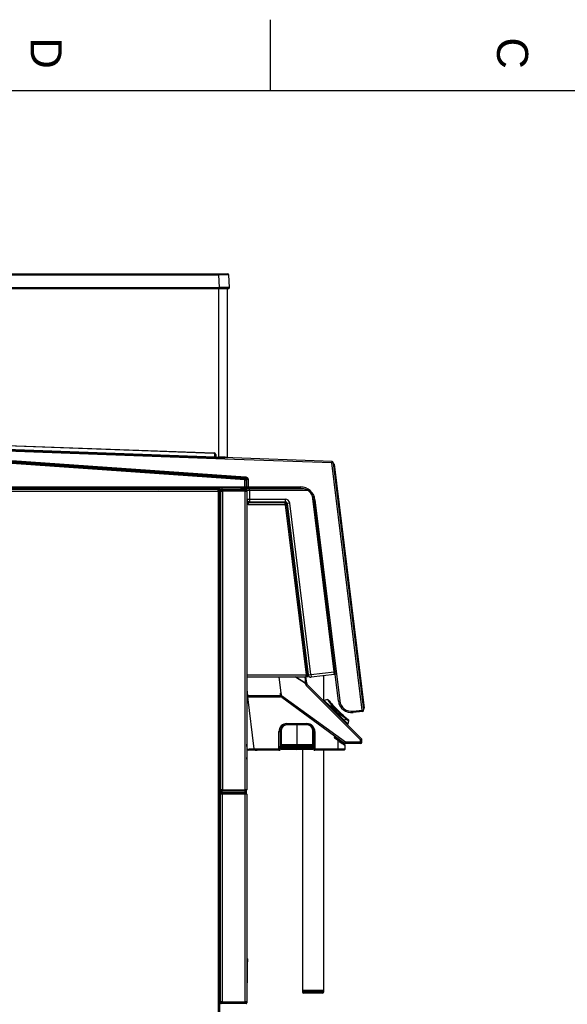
# Model space of a CAD drawing. Header units: millimetres. Extents: x -40 to 419, y 0 to 295.
# Tile 39 of 40: x 234 to 296, y 184 to 295. Entities that reach past the tile are written whole.
import ezdxf

# ---------------------------------------------------------------- set-up
doc = ezdxf.new("R2010")
doc.units = ezdxf.units.MM
for name, color, linetype in [('BW4_CTMPLUS_HEER', 7, 'Continuous'), ('Marges', 7, 'Continuous'), ('Standard', 7, 'Continuous')]:
    doc.layers.add(name, color=color, linetype=linetype)

# ---------------------------------------------------------------- blocks, each defined once
blk = doc.blocks.new('SE1')
at = {"layer": 'BW4_CTMPLUS_HEER', "color": 7, "linetype": 'Continuous'}
for p, q in [((196.56, 266.4), (256.69, 266.4)), ((196.56, 266.26), (256.69, 266.26)), ((256.69, 266.4), (257.66, 266.4)), ((256.69, 266.4), (256.69, 266.26)), ((256.77, 264.83), (256.69, 266.26)), ((257.88, 264.83), (257.81, 266.26)), ((196.49, 264.83), (256.77, 264.83)), ((196.49, 264.75), (256.77, 264.75)), ((256.7, 245.75), (256.7, 264.75)), ((256.77, 264.75), (256.77, 264.83)), ((256.77, 264.75), (257.81, 264.75)), ((257.56, 264.75), (257.63, 264.75)), ((257.63, 264.75), (257.63, 245.72)), ((196.64, 248.35), (256.14, 246.22)), ((195.27, 247.89), (257.26, 245.68)), ((259.63, 243.19), (196.05, 247.63)), ((196.06, 247.78), (259.64, 243.34)), ((256.14, 246.17), (196.63, 248.3)), ((196.65, 247.92), (256.24, 245.79)), ((256.24, 245.72), (196.65, 247.85)), ((259.68, 243.38), (203.49, 247.31)), ((257.35, 245.53), (203.5, 247.46)), ((203.5, 247.46), (259.69, 243.53)), ((256.14, 246.22), (256.14, 246.17)), ((256.24, 245.79), (256.24, 246.14)), ((256.24, 245.72), (256.24, 245.79)), ((256.33, 246.04), (256.29, 246.04)), ((256.3, 245.85), (256.29, 246.04)), ((256.35, 245.85), (256.3, 245.85)), ((256.33, 246.04), (256.35, 245.85)), ((256.45, 245.76), (256.7, 245.75)), ((256.45, 245.76), (256.45, 245.71)), ((256.69, 245.7), (256.45, 245.71)), ((256.7, 245.75), (256.69, 245.7)), ((257.17, 245.69), (256.69, 245.7)), ((257.02, 245.69), (257.26, 245.68)), ((257.03, 245.7), (257.25, 245.69)), ((269.43, 245.25), (257.25, 245.69)), ((269.42, 245.1), (257.35, 245.53)), ((257.35, 245.53), (257.35, 245.53)), ((269.42, 245.1), (269.43, 245.25)), ((269.57, 245.12), (269.42, 245.1)), ((272.84, 217.26), (269.42, 245.1)), ((269.57, 245.12), (272.99, 217.28)), ((269.62, 244.99), (269.58, 245.02)), ((269.59, 244.94), (269.62, 244.99)), ((269.62, 244.99), (269.66, 244.95)), ((269.66, 244.95), (273.04, 217.5)), ((259.63, 243.19), (259.64, 243.34)), ((259.63, 242.4), (259.63, 243.19)), ((259.63, 243.19), (259.78, 243.19)), ((259.64, 243.34), (259.68, 243.38)), ((259.69, 243.53), (259.68, 243.38)), ((259.82, 243.23), (259.78, 243.19)), ((259.78, 243.19), (259.78, 242.4)), ((259.82, 242.4), (259.82, 243.23)), ((259.97, 243.23), (259.82, 243.23)), ((259.97, 243.23), (259.97, 242.4)), ((186.47, 241.92), (256.61, 241.92)), ((256.61, 242.1), (186.49, 242.1)), ((195.86, 242.4), (259.63, 242.4)), ((259.63, 242.25), (195.86, 242.25)), ((249.91, 242.14), (256.79, 242.14)), ((256.61, 241.92), (256.61, 242.1)), ((256.61, 242.1), (256.79, 242.1)), ((256.79, 241.95), (256.61, 241.95)), ((256.79, 241.92), (256.61, 241.92)), ((256.61, 241.92), (256.61, 178.38)), ((256.64, 241.92), (256.64, 241.95)), ((256.79, 241.95), (256.64, 241.95)), ((256.79, 242.14), (256.79, 242.25)), ((256.79, 242.1), (256.79, 242.14)), ((256.82, 242.1), (256.79, 242.1)), ((256.79, 242.1), (256.79, 241.95)), ((256.79, 241.95), (256.82, 241.95)), ((256.79, 241.95), (256.79, 241.92)), ((256.79, 178.38), (256.79, 241.92)), ((256.82, 242.1), (256.9, 242.1)), ((256.82, 241.95), (256.82, 242.1)), ((256.9, 241.95), (256.82, 241.95)), ((256.87, 238.02), (256.87, 241.95)), ((256.9, 242.1), (256.97, 242.1)), ((256.9, 241.95), (256.9, 242.1)), ((256.97, 241.95), (256.9, 241.95)), ((256.9, 241.93), (257.08, 241.93)), ((256.9, 208.3), (256.9, 241.93)), ((256.97, 242.1), (256.97, 241.95)), ((257.08, 242.1), (256.97, 242.1)), ((257.08, 241.95), (256.97, 241.95)), ((257.02, 241.93), (257.02, 241.95)), ((257.08, 242.1), (259.64, 242.1)), ((257.08, 241.93), (257.08, 242.1)), ((257.08, 241.93), (257.08, 208.3)), ((259.65, 241.93), (257.08, 241.93)), ((259.25, 242.22), (266.18, 242.22)), ((259.63, 242.4), (259.78, 242.4)), ((259.63, 242.25), (259.63, 242.4)), ((259.67, 242.25), (259.63, 242.25)), ((259.65, 242.1), (259.64, 242.1)), ((259.65, 242.1), (259.65, 241.93)), ((259.65, 241.93), (259.82, 241.93)), ((259.65, 208.3), (259.65, 241.93)), ((259.66, 241.95), (259.66, 242.1)), ((259.97, 242.25), (259.67, 242.25)), ((259.78, 242.4), (259.82, 242.4)), ((259.82, 242.4), (259.97, 242.4)), ((259.82, 241.93), (259.82, 208.3)), ((259.83, 242), (259.83, 241.02)), ((259.97, 242.25), (259.97, 242.4)), ((259.97, 242.4), (265.87, 242.4)), ((265.87, 242.25), (259.97, 242.25)), ((260.12, 242), (260.12, 241.02)), ((266.71, 242), (260.12, 242)), ((265.87, 242.25), (265.87, 242.4)), ((259.82, 240.6), (260, 240.6)), ((260, 240.6), (260, 240.42)), ((264.13, 240.6), (260, 240.6)), ((260.12, 241.02), (264.15, 241.02)), ((260.13, 240.72), (264.16, 240.72)), ((264.13, 240.6), (264.15, 240.6)), ((264.14, 240.42), (264.14, 240.6)), ((264.15, 240.6), (264.16, 240.6)), ((264.15, 240.6), (264.15, 240.45)), ((264.67, 240.56), (264.38, 240.52)), ((267.04, 221.28), (264.67, 240.56)), ((269.66, 221.56), (267.22, 241.41)), ((267.34, 241.02), (269.73, 221.57)), ((267.36, 240.94), (267.51, 240.95)), ((270.14, 218.29), (267.36, 240.94)), ((267.51, 240.95), (270.29, 218.31)), ((256.87, 240.14), (256.86, 240.13)), ((259.83, 240.45), (259.82, 240.45)), ((260, 240.42), (259.82, 240.42)), ((260, 240.42), (264.14, 240.42)), ((264.15, 240.45), (264.14, 240.45)), ((264.17, 240.42), (264.14, 240.42)), ((264.16, 240.45), (264.15, 240.45)), ((264.17, 240.39), (264.17, 240.42)), ((264.35, 240.42), (264.17, 240.39)), ((264.17, 240.39), (266.52, 221.23)), ((264.2, 240.4), (264.19, 240.43)), ((264.34, 240.44), (264.35, 240.42)), ((266.7, 221.25), (264.35, 240.42)), ((264.38, 240.52), (266.75, 221.25)), ((256.79, 237.9), (256.9, 238.07)), ((256.79, 237.83), (256.9, 237.76)), ((256.79, 237.49), (256.9, 237.65)), ((256.79, 237.26), (256.87, 237.26)), ((256.87, 236), (256.87, 237.61)), ((264.76, 237.43), (264.71, 237.43)), ((264.78, 237.28), (264.73, 237.28)), ((256.9, 235.76), (256.79, 236.61)), ((256.9, 233.91), (256.79, 234.77)), ((256.87, 227.48), (256.87, 234.16)), ((265.8, 228.6), (265.85, 228.6)), ((265.82, 228.45), (265.86, 228.45)), ((268.87, 228.6), (268.88, 228.6)), ((268.89, 228.45), (268.89, 228.45)), ((256.79, 227.48), (256.81, 227.48)), ((256.9, 227.48), (256.79, 227.48)), ((256.81, 227.48), (256.81, 227.18)), ((256.81, 227.48), (256.84, 227.48)), ((256.84, 227.48), (256.84, 217.05)), ((256.9, 227.48), (256.84, 227.48)), ((256.81, 227.18), (256.79, 227.18)), ((256.81, 227.18), (256.81, 217.35)), ((266.12, 226.35), (266.07, 226.35)), ((266.09, 226.2), (266.09, 226.19)), ((266.14, 226.2), (266.09, 226.2)), ((269.09, 226.77), (269.09, 226.83)), ((266.52, 222.8), (266.46, 223.28)), ((266.5, 221.21), (259.82, 221.21)), ((259.82, 221.03), (266.5, 221.03)), ((263.73, 218.87), (263.47, 221.03)), ((266.44, 220.29), (265.29, 221.03)), ((265.31, 221.03), (266.44, 220.3)), ((266.35, 221.03), (266.44, 220.3)), ((266.58, 220.32), (266.49, 221.03)), ((266.5, 221.21), (266.53, 221.21)), ((266.5, 221.03), (266.5, 221.21)), ((266.52, 221.23), (266.7, 221.25)), ((266.53, 221.21), (266.52, 221.23)), ((266.57, 221.1), (266.55, 221.23)), ((266.72, 221.12), (266.57, 221.1)), ((266.57, 221.1), (266.58, 221.03)), ((266.58, 221.03), (266.73, 221.05)), ((266.7, 221.25), (266.72, 221.12)), ((266.73, 221.05), (266.72, 221.12)), ((266.75, 221.25), (267.04, 221.28)), ((267.04, 221.28), (269.66, 221.56)), ((269.69, 221.26), (267.08, 220.99)), ((268.49, 218.3), (268.49, 221.13)), ((269.66, 221.56), (269.73, 221.57)), ((269.77, 221.27), (269.69, 221.26)), ((269.77, 221.27), (269.69, 221.26)), ((269.77, 221.27), (269.72, 221.26)), ((269.73, 221.57), (269.77, 221.27)), ((269.75, 221.27), (269.77, 221.27)), ((259.82, 219.57), (259.91, 218.91)), ((266.58, 220.32), (266.44, 220.3)), ((266.44, 220.22), (266.44, 220.29)), ((272.64, 213.93), (266.53, 220.05)), ((266.59, 220.25), (266.58, 220.32)), ((272.74, 214.05), (266.63, 220.16)), ((259.91, 218.86), (259.91, 218.91)), ((259.91, 218.91), (263.59, 218.91)), ((263.59, 218.86), (259.91, 218.86)), ((259.91, 218.82), (263.63, 218.82)), ((259.91, 218.77), (263.63, 218.77)), ((259.91, 218.77), (260.63, 212.89)), ((263.64, 219.12), (263.59, 219.12)), ((263.59, 219.12), (263.59, 218.91)), ((263.59, 218.91), (263.59, 218.86)), ((263.63, 218.91), (263.59, 218.91)), ((263.63, 218.82), (263.59, 218.86)), ((263.64, 219.12), (263.63, 218.91)), ((263.63, 218.91), (263.68, 218.86)), ((263.68, 219.07), (263.64, 219.12)), ((263.68, 219.16), (263.68, 219.21)), ((263.68, 219.21), (263.69, 219.21)), ((263.68, 219.16), (263.7, 219.14)), ((263.7, 219.16), (263.68, 219.16)), ((263.68, 218.86), (263.68, 219.07)), ((263.73, 218.93), (263.72, 218.86)), ((263.73, 218.87), (263.76, 218.67)), ((270.94, 213.64), (263.73, 218.87)), ((270.84, 213.52), (263.76, 218.67)), ((268.91, 218.46), (268.56, 218.36)), ((269.24, 218.17), (268.96, 218.44)), ((256.79, 217.35), (256.81, 217.35)), ((256.81, 217.35), (256.81, 217.05)), ((269.18, 217.73), (268.56, 218.36)), ((269.16, 217.63), (269.22, 217.7)), ((269.27, 217.72), (269.21, 217.73)), ((269.22, 217.7), (269.28, 217.69)), ((269.22, 217.7), (269.96, 216.96)), ((269.28, 217.69), (269.3, 217.71)), ((269.98, 216.99), (269.28, 217.69)), ((270.74, 216.62), (269.3, 217.71)), ((270, 217.01), (269.3, 217.71)), ((269.56, 217.78), (270.71, 216.63)), ((269.75, 217.54), (270.49, 216.8)), ((269.76, 217.36), (269.76, 217.54)), ((270.14, 218.29), (270.29, 218.31)), ((272.84, 217.26), (272.99, 217.28)), ((273, 217.46), (272.96, 217.49)), ((272.97, 217.42), (273, 217.46)), ((273, 217.46), (273.04, 217.5)), ((256.81, 217.05), (256.79, 217.05)), ((256.84, 217.05), (256.81, 217.05)), ((256.9, 217.05), (256.84, 217.05)), ((256.87, 203.52), (256.87, 217.05)), ((269.9, 216.89), (269.96, 216.96)), ((269.96, 216.96), (269.98, 216.99)), ((270, 217.01), (269.98, 216.99)), ((269.99, 216.93), (270.01, 216.96)), ((269.99, 216.93), (270.83, 216.08)), ((270, 217.01), (270.93, 216.38)), ((270.94, 216.33), (270.83, 216.08)), ((271.31, 216.1), (271.03, 216.37)), ((271.8, 217.14), (272.84, 217.26)), ((271.81, 216.99), (271.8, 217.14)), ((272.86, 217.11), (271.81, 216.99)), ((272.86, 217.11), (272.84, 217.26)), ((265.48, 215.62), (264.34, 215.6)), ((264.35, 215.75), (266.6, 215.75)), ((265.48, 215.62), (265.48, 215.67)), ((266.62, 215.6), (265.48, 215.62)), ((265.48, 215.62), (265.48, 213.41)), ((271.23, 215.69), (270.83, 216.08)), ((271.23, 215.69), (271.32, 216.05)), ((263.45, 212.89), (263.45, 214.84)), ((263.6, 214.85), (263.6, 212.9)), ((263.6, 214.85), (263.61, 214.85)), ((263.61, 213.2), (263.61, 214.85)), ((263.61, 214.8), (263.61, 214.79)), ((263.61, 214.8), (263.61, 214.8)), ((263.64, 212.93), (263.64, 214.93)), ((263.69, 214.94), (263.69, 212.93)), ((267.27, 212.93), (267.27, 214.94)), ((267.32, 214.93), (267.32, 212.93)), ((267.36, 212.9), (267.36, 214.85)), ((267.36, 214.85), (267.36, 213.6)), ((267.36, 214.85), (267.36, 214.85)), ((267.36, 214.8), (267.36, 214.78)), ((267.51, 214.84), (267.51, 212.89)), ((269.77, 214.31), (269.71, 214.23)), ((270.06, 213.88), (269.71, 214.13)), ((269.72, 214.16), (270.06, 213.91)), ((269.79, 214.29), (269.74, 214.21)), ((269.74, 214.18), (270.08, 213.93)), ((270.08, 213.93), (270.08, 214.08)), ((270.18, 214.01), (270.18, 213.86)), ((259.89, 212.88), (259.82, 213.42)), ((260.63, 212.89), (263.45, 212.89)), ((263.6, 212.9), (263.6, 213.2)), ((263.6, 213.05), (263.64, 213.05)), ((263.6, 212.9), (263.6, 212.9)), ((263.61, 213.7), (263.64, 213.7)), ((263.61, 213.63), (263.64, 213.63)), ((263.6, 213.2), (263.61, 213.2)), ((263.64, 212.92), (263.64, 212.93)), ((263.69, 212.93), (265.48, 212.91)), ((265.48, 212.86), (263.69, 212.89)), ((263.69, 212.89), (263.69, 212.88)), ((263.69, 212.88), (265.48, 212.84)), ((263.69, 212.88), (265.48, 212.84)), ((263.75, 213.31), (263.75, 213.32)), ((263.75, 213.06), (263.75, 213.06)), ((263.79, 213.32), (263.79, 213.32)), ((263.79, 213.32), (263.79, 213.32)), ((263.79, 213.06), (263.79, 213.06)), ((263.79, 213.06), (263.79, 213.06)), ((263.82, 213.38), (265.48, 213.41)), ((265.48, 213.37), (263.82, 213.34)), ((265.48, 213.27), (263.82, 213.3)), ((263.82, 213.3), (263.82, 213.29)), ((263.82, 213.29), (265.48, 213.27)), ((265.48, 213.22), (263.82, 213.25)), ((263.82, 213.13), (265.48, 213.16)), ((265.48, 213.12), (263.82, 213.09)), ((265.48, 213.01), (263.82, 213.04)), ((263.82, 213.04), (263.82, 213.04)), ((263.82, 213.04), (265.48, 213.01)), ((265.48, 212.96), (263.82, 212.99)), ((265.48, 213.41), (267.15, 213.38)), ((265.48, 213.37), (265.48, 213.41)), ((267.15, 213.34), (265.48, 213.37)), ((265.48, 213.37), (265.48, 213.27)), ((267.15, 213.3), (265.48, 213.27)), ((265.48, 213.27), (267.15, 213.29)), ((265.48, 213.27), (265.48, 213.27)), ((265.48, 213.22), (265.48, 213.27)), ((267.15, 213.25), (265.48, 213.22)), ((265.48, 213.22), (265.48, 213.16)), ((265.48, 213.16), (267.15, 213.13)), ((265.48, 213.12), (265.48, 213.16)), ((267.15, 213.09), (265.48, 213.12)), ((265.48, 213.12), (265.48, 213.01)), ((267.15, 213.04), (265.48, 213.01)), ((265.48, 213.01), (267.15, 213.04)), ((265.48, 213.01), (265.48, 213.01)), ((265.48, 212.96), (265.48, 213.01)), ((267.15, 212.99), (265.48, 212.96)), ((265.48, 212.96), (265.48, 212.91)), ((265.48, 212.91), (267.27, 212.93)), ((265.48, 212.86), (265.48, 212.91)), ((267.27, 212.89), (265.48, 212.86)), ((265.48, 212.84), (267.27, 212.88)), ((265.48, 212.84), (267.27, 212.88)), ((265.48, 212.84), (265.48, 212.86)), ((266.09, 212.85), (266.09, 185.7)), ((267.15, 213.29), (267.15, 213.3)), ((267.15, 213.04), (267.15, 213.04)), ((267.17, 213.32), (267.17, 213.32)), ((267.17, 213.32), (267.17, 213.32)), ((267.17, 213.06), (267.17, 213.06)), ((267.17, 213.06), (267.17, 213.06)), ((267.21, 213.32), (267.21, 213.31)), ((267.21, 213.06), (267.21, 213.06)), ((267.27, 212.88), (267.27, 212.89)), ((267.32, 213.69), (267.36, 213.69)), ((267.32, 213.64), (267.36, 213.64)), ((267.32, 213.05), (267.36, 213.05)), ((267.32, 212.93), (267.32, 212.92)), ((267.36, 213.6), (267.36, 212.9)), ((267.36, 213.6), (267.36, 213.6)), ((267.36, 212.9), (267.36, 212.9)), ((267.51, 212.89), (270.12, 212.89)), ((270.06, 213.91), (270.07, 213.9)), ((270.14, 213.85), (270.07, 213.9)), ((270.09, 213.92), (270.08, 213.93)), ((270.12, 212.89), (270.12, 213.83)), ((270.18, 213.8), (270.16, 213.8)), ((270.16, 213.8), (270.17, 213.79)), ((270.17, 213.84), (270.17, 213.83)), ((270.17, 213.79), (270.18, 213.8)), ((270.19, 213.86), (270.18, 213.86)), ((270.26, 213.77), (270.27, 213.77)), ((270.27, 213.8), (270.28, 213.8)), ((270.28, 213.8), (270.27, 213.8)), ((270.27, 213.77), (270.46, 213.64)), ((270.28, 213.8), (270.28, 213.8)), ((270.77, 213.46), (270.78, 213.45)), ((270.78, 213.57), (270.78, 213.45)), ((270.88, 213.33), (270.88, 212.9)), ((272.63, 213.5), (270.93, 213.5)), ((272.64, 213.64), (270.94, 213.64)), ((272.64, 213.64), (272.64, 213.93)), ((272.78, 213.64), (272.79, 213.94)), ((272.78, 213.64), (272.79, 213.94)), ((259.87, 211.53), (259.82, 211.94)), ((260.63, 212.75), (260.05, 212.75)), ((263.45, 212.75), (260.63, 212.75)), ((260.76, 212.75), (260.74, 212.75)), ((263.45, 212.75), (263.52, 212.75)), ((263.45, 212.75), (263.45, 212.75)), ((263.53, 212.75), (263.52, 212.75)), ((263.57, 212.79), (263.57, 212.79)), ((263.57, 212.79), (263.57, 212.79)), ((263.57, 212.79), (263.57, 212.79)), ((267.4, 212.79), (267.39, 212.79)), ((267.4, 212.79), (267.39, 212.79)), ((267.4, 212.79), (267.4, 212.79)), ((267.44, 212.75), (267.51, 212.75)), ((267.44, 212.75), (267.44, 212.75)), ((267.51, 212.75), (267.51, 212.75)), ((270.12, 212.75), (267.51, 212.75)), ((268.49, 185.7), (268.49, 212.75)), ((270.15, 212.75), (269.61, 212.75)), ((270.35, 212.75), (270.09, 212.75)), ((270.73, 212.75), (270.12, 212.75)), ((270.37, 212.75), (270.35, 212.75)), ((259.87, 211.53), (259.82, 211.53)), ((256.88, 207.98), (256.96, 207.98)), ((256.88, 207.83), (256.88, 207.98)), ((256.88, 207.83), (256.96, 207.83)), ((257.06, 207.8), (256.88, 207.8)), ((256.88, 184.46), (256.88, 207.8)), ((257.08, 208.3), (256.9, 208.3)), ((256.9, 208.28), (256.97, 208.28)), ((256.9, 208.13), (256.9, 208.28)), ((256.97, 208.13), (256.9, 208.13)), ((257.06, 207.98), (256.96, 207.98)), ((256.96, 207.83), (256.96, 207.98)), ((257.06, 207.83), (256.96, 207.83)), ((256.97, 208.28), (256.97, 208.13)), ((256.97, 208.28), (257.08, 208.28)), ((256.97, 208.13), (257.08, 208.13)), ((257.02, 208.28), (257.02, 208.3)), ((257.02, 207.98), (257.02, 208.13)), ((257.02, 207.8), (257.02, 207.83)), ((257.06, 207.8), (257.06, 207.98)), ((257.06, 207.98), (259.63, 207.98)), ((259.64, 207.8), (257.06, 207.8)), ((257.06, 207.8), (257.06, 184.43)), ((257.08, 208.3), (259.65, 208.3)), ((257.08, 208.13), (257.08, 208.3)), ((259.64, 208.13), (257.08, 208.13)), ((259.64, 207.98), (259.63, 207.98)), ((259.64, 208.13), (259.65, 208.13)), ((259.64, 207.98), (259.64, 208.13)), ((259.64, 207.98), (259.64, 207.98)), ((259.64, 207.98), (259.64, 207.8)), ((259.82, 207.8), (259.64, 207.8)), ((259.64, 184.43), (259.64, 207.8)), ((259.65, 208.3), (259.65, 208.13)), ((259.82, 208.3), (259.65, 208.3)), ((259.66, 208.13), (259.66, 208.28)), ((259.79, 207.9), (259.79, 208.21)), ((259.82, 207.8), (259.82, 184.46)), ((256.79, 203.52), (256.81, 203.52)), ((256.81, 203.52), (256.88, 203.52)), ((256.81, 203.52), (256.81, 192.64)), ((256.81, 192.64), (256.79, 192.64)), ((256.81, 192.64), (256.88, 192.64)), ((256.79, 190.76), (256.88, 190.76)), ((256.79, 190.16), (256.88, 190.16)), ((256.88, 189.56), (256.79, 189.56)), ((259.82, 188.52), (259.89, 188.52)), ((259.89, 188.52), (259.84, 184.53)), ((259.9, 189.26), (259.89, 188.52)), ((266.09, 185.7), (268.49, 185.7)), ((268.49, 185.7), (266.09, 185.7)), ((266.09, 185.7), (266.09, 185.55)), ((268.49, 185.55), (266.09, 185.55)), ((268.34, 185.4), (266.24, 185.4)), ((268.49, 185.55), (268.49, 185.7)), ((256.78, 184.46), (256.86, 184.46)), ((256.93, 184.23), (256.79, 184.23)), ((256.86, 184.46), (257.04, 184.46)), ((256.86, 184.31), (256.86, 184.46)), ((256.88, 184.43), (257.06, 184.43)), ((257.04, 184.23), (256.93, 184.23)), ((257.04, 184.43), (257.04, 184.31)), ((257.04, 184.23), (257.04, 184.31)), ((257.04, 184.31), (259.65, 184.31)), ((259.65, 184.23), (257.04, 184.23)), ((257.06, 184.43), (259.64, 184.43)), ((259.64, 184.43), (259.82, 184.43)), ((259.65, 184.46), (259.83, 184.46)), ((259.65, 184.31), (259.65, 184.43)), ((259.65, 184.23), (259.65, 184.31)), ((259.76, 184.23), (259.65, 184.23)), ((259.82, 184.53), (259.84, 184.53)), ((259.84, 184.53), (259.83, 184.46)), ((259.83, 184.46), (259.83, 184.31))]:
    blk.add_line(p, q, dxfattribs=at)
for centre, radius, start, end in [((257.25, 237.26), 29.01, 88.8978, 91.1022), ((257.66, 266.25), 0.15, 3, 90), ((257.33, 185.16), 79.68, 89.5988, 90.4012), ((257.81, 264.83), 0.075, 270, 3), ((256.14, 246.02), 0.195, 5, 87.9525), ((256.14, 246.02), 0.15, 5, 87.9525), ((257.61, 279.03), 33.27, 267.6419, 267.7859), ((257.83, 289.89), 44.2, 267.9427, 268.1912), ((256.45, 245.86), 0.15, 185, 267.9525), ((256.45, 245.86), 0.105, 185, 267.9525), ((254.6, 170.54), 75.24, 87.6972, 88.4058), ((257.06, 251.84), 6.14, 266.8656, 268.3948), ((257.58, 245.72), 0.045, 267.9482, 0.0021), ((269.42, 245.1), 0.15, 7, 87.9525), ((259.67, 243.23), 0.15, 359.9766, 86.0234), ((256.76, 241.94), 0.015, 90, 126.8699), ((259.25, 242.52), 0.3, 243.8352, 270), ((259.64, 241.93), 0.177, 86.5645, 90), ((259.65, 241.93), 0.177, 86.5645, 90), ((259.65, 241.93), 0.027, 66.8689, 90), ((259.65, 241.93), 0.177, 0, 86.5645), ((259.65, 241.93), 0.027, 0, 66.8689), ((258.52, 242.05), 1.61, 357.9922, 5.9925), ((265.87, 240.75), 1.65, 7, 90), ((265.87, 240.75), 1.5, 7, 90), ((260, 240.42), 0.178, 90, 180), ((260.13, 241.02), 0.3, 180, 270), ((264.13, 240.42), 0.178, 86.5934, 90), ((264.15, 240.5), 0.525, 6.9826, 90.0174), ((266.33, 240.95), 2.18, 178.0601, 185.9246), ((264.16, 240.5), 0.225, 7, 90), ((264.16, 240.42), 0.18, 7, 90), ((256.83, 240.15), 0.0375, 180, 315), ((256.83, 240.15), 0.188, 258.463, 281.537), ((260, 240.42), 0.0285, 90, 180), ((264.16, 240.42), 0.03, 7, 90), ((266.51, 223.22), 0.075, 127, 137.1529), ((266.42, 223.34), 0.075, 307, 7), ((266.55, 222.86), 0.075, 236.8471, 247), ((266.49, 222.73), 0.075, 7, 67), ((267.05, 221.28), 0.3, 187, 276), ((259.8, 220.2), 9.95, 6.1364, 7.863), ((266.74, 220.26), 0.3, 187, 225), ((266.74, 220.27), 0.15, 187, 225), ((259.8, 207.36), 11.55, 89.4658, 89.8719), ((259.72, 208.69), 10.18, 88.9813, 89.448), ((259.82, 194.36), 24.46, 89.7927, 89.9883), ((259.66, 208.94), 9.84, 88.5357, 89.0248), ((259.27, 218.78), 0.642, 359.0271, 2.9725), ((263.68, 219.12), 0.09, 89.9871, 178.9777), ((263.59, 218.91), 0.045, 269.9997, 358.9651), ((263.63, 218.86), 0.045, 270.0309, 359.0723), ((263.63, 218.86), 0.09, 270.0219, 359.0121), ((262.98, 218.78), 0.656, 359.0699, 2.9298), ((263.68, 219.12), 0.045, 89.9586, 179.0062), ((263.73, 219.07), 0.045, 121.6179, 178.9651), ((263.7, 218.17), 0.686, 88.0698, 91.8955), ((268.92, 218.4), 0.0598, 44.8948, 105.1059), ((278.01, 225.07), 11.26, 216.0099, 220.374), ((277.43, 224.5), 10.41, 215.6397, 220.2128), ((268.57, 218.3), 0.06, 105, 225), ((269.2, 217.68), 0.06, 90, 225), ((269.2, 217.68), 0.06, 80.6571, 90), ((278.49, 225.61), 11.87, 218.7844, 222.5274), ((269.26, 217.67), 0.06, 55.929, 80.6571), ((280.85, 208.68), 14.6, 141.4241, 141.9823), ((280, 209.15), 13.58, 140.7707, 141.3355), ((269.7, 217.54), 0.06, 0.1093, 42.5483), ((275.23, 217.54), 5.49, 180.0145, 181.7733), ((271.63, 218.48), 1.5, 187, 277), ((271.63, 218.48), 1.35, 187, 277), ((272.84, 217.26), 0.15, 277, 7), ((278.47, 225.62), 11.87, 228.6966, 231.1464), ((277.37, 224.56), 10.41, 231.8148, 234.3603), ((277.94, 225.15), 11.26, 231.5597, 233.9901), ((278.47, 225.62), 11.87, 231.2047, 231.2156), ((264.35, 214.84), 0.905, 90.0519, 179.9655), ((264.36, 214.85), 0.754, 90.0035, 180.0209), ((264.36, 214.85), 0.751, 90.0742, 179.9297), ((264.36, 214.93), 0.713, 91.0174, 179.9523), ((264.36, 214.94), 0.668, 91.0222, 179.9507), ((266.54, 215.71), 2.19, 179.0699, 181.7764), ((268.81, 215.71), 2.21, 179.0861, 182.9136), ((266.6, 214.84), 0.905, 0.0346, 89.9479), ((266.61, 214.85), 0.754, 359.9791, 90.0035), ((266.61, 214.85), 0.751, 69.4874, 89.9327), ((266.61, 214.93), 0.713, 0.0481, 88.9822), ((266.61, 214.94), 0.668, 0.0493, 88.9778), ((266.61, 214.85), 0.751, 0.0704, 52.498), ((271.17, 215.71), 0.06, 225, 345), ((271.26, 216.06), 0.0598, 344.8941, 45.1052), ((263.49, 217.16), 2.32, 269.0944, 272.8713), ((263.91, 214.85), 0.585, 237.7323, 245), ((263.91, 214.86), 0.613, 239.2007, 244.3701), ((263.91, 214.85), 0.54, 234.9128, 240.6956), ((263.68, 214.8), 0.075, 120, 179.0003), ((263.91, 214.85), 0.586, 239.9956, 243.3764), ((264.54, 214.97), 0.864, 176.0412, 182.1962), ((266.67, 214.97), 0.621, 356.3873, 4.9224), ((267.06, 214.85), 0.585, 295, 302.2855), ((267.28, 214.8), 0.075, 0.9997, 60), ((267.06, 214.85), 0.54, 299.2817, 305.0272), ((267.06, 214.86), 0.612, 295.9747, 300.5147), ((267.47, 217.05), 2.21, 267.0676, 270.8969), ((269.76, 214.2), 0.0855, 144.401, 234.2811), ((416.91, 108.78), 181.1, 144.3536, 144.3834), ((270.55, 215.45), 1.47, 234.3347, 235.5574), ((269.76, 214.2), 0.0546, 144.6346, 233.6973), ((267.74, 211.51), 3.36, 53.5202, 54.0646), ((276.5, 209.25), 8.37, 144.0901, 144.3051), ((267.69, 215.69), 2.55, 322.9979, 323.6907), ((269.76, 214.2), 0.0229, 143.5545, 233.6359), ((272.64, 213.94), 0.15, 359.3812, 45), ((258.99, 272.98), 60.1, 270.8618, 270.8754), ((258.99, 272.98), 60.1, 270.8754, 271.5665), ((260.05, 212.9), 0.149, 186.5564, 269.8094), ((262.71, 212.86), 2.08, 178.9889, 183.046), ((263.45, 212.9), 0.15, 315.7429, 359.9977), ((263.69, 212.92), 0.045, 180, 268.949), ((263.82, 213.32), 0.068, 91.4429, 179.53), ((263.82, 213.32), 0.0679, 180.452, 268.6781), ((263.82, 213.06), 0.068, 91.4429, 179.53), ((263.82, 213.06), 0.0679, 180.452, 268.6781), ((263.82, 213.32), 0.0226, 91.1395, 179.9362), ((263.82, 213.32), 0.0224, 180.0149, 269.2184), ((263.82, 213.06), 0.0226, 91.1395, 179.9362), ((263.82, 213.06), 0.0224, 180.0149, 269.2184), ((267.15, 213.32), 0.068, 0.47, 88.5571), ((267.15, 213.32), 0.0226, 0.0622, 88.8621), ((267.15, 213.32), 0.0224, 270.7805, 359.9862), ((267.15, 213.32), 0.0679, 271.3219, 359.548), ((267.15, 213.06), 0.068, 0.47, 88.5571), ((267.15, 213.06), 0.0226, 0.0622, 88.8621), ((267.15, 213.06), 0.0679, 271.3219, 359.548), ((267.15, 213.06), 0.0224, 270.7805, 359.9862), ((267.27, 212.92), 0.045, 271.051, 0), ((267.51, 212.9), 0.15, 180.0188, 253.1849), ((267.59, 215.77), 3.09, 323.0796, 323.6043), ((278.36, 207.93), 10.21, 144.2163, 144.3786), ((269.33, 212.88), 1.23, 50.6103, 54.1856), ((255.62, 224), 17.63, 325.0642, 325.1542), ((270.83, 214.89), 1.22, 232.4317, 236.0024), ((281.3, 204.73), 14.41, 140.7249, 140.8522), ((274, 218.89), 6.37, 232.5185, 232.9171), ((270.35, 255.16), 42.27, 269.6793, 270.7138), ((272.2, 212.86), 2.08, 178.9897, 183.0453), ((272.95, 217.84), 4.88, 234.7571, 235.1575), ((271.79, 216.31), 2.93, 235.9778, 236.6189), ((271.42, 215.49), 2.11, 232.9594, 233.2231), ((270.34, 213.77), 0.172, 149.5656, 159.1025), ((270.33, 213.77), 0.176, 149.4452, 158.6444), ((272.57, 217.26), 4.18, 235.1202, 235.9057), ((271.56, 215.67), 2.33, 233.5895, 235.9754), ((270.2, 210.98), 2.82, 89.5549, 90.4451), ((287.11, 240.33), 31.42, 237.4053, 237.5949), ((270.25, 215.83), 2.03, 269.2708, 270.7292), ((272.58, 217.28), 4.2, 235.9039, 236.5956), ((275.03, 220.51), 8.3, 234.8335, 239.9477), ((270.34, 213.76), 0.0805, 150.802, 172.0973), ((270.35, 213.75), 0.083, 149.9026, 172.5595), ((268.68, 211.27), 2.99, 53.4561, 57.5481), ((272.97, 216.96), 4.14, 232.5732, 237.8681), ((272.64, 216.61), 3.68, 233.663, 239.8643), ((273.35, 217.55), 4.86, 233.4398, 239.1243), ((270.82, 213.46), 0.0467, 180.717, 232.3861), ((270.93, 213.65), 0.15, 234, 270), ((270.83, 213.34), 0.0446, 359.231, 53.4751), ((272.63, 213.65), 0.15, 270, 359.3823), ((260.89, 400.65), 187.9, 269.9606, 270.0366), ((263.53, 212.79), 0.0449, 269.916, 358.5791), ((263.54, 213.25), 0.454, 272.1487, 272.8784), ((267.44, 212.79), 0.0449, 181.4367, 270.0683), ((267.42, 213.24), 0.448, 267.1806, 267.6527), ((259.63, 207.8), 0.18, 85.2198, 90), ((259.64, 208.3), 0.177, 270, 273.4355), ((259.64, 207.8), 0.18, 0, 90), ((259.64, 207.8), 0.03, 0, 90), ((259.65, 208.3), 0.027, 270, 293.1311), ((259.65, 208.3), 0.177, 270, 273.4355), ((259.65, 208.3), 0.177, 273.4355, 0), ((259.65, 208.3), 0.027, 293.1311, 0), ((259.82, 189.26), 0.075, 359.25, 90), ((266.24, 185.55), 0.15, 180, 270), ((268.34, 185.55), 0.15, 270, 360), ((256.81, 184.89), 0.588, 267.3478, 274.6529), ((256.93, 184.31), 0.075, 181, 211.0402), ((256.95, 186.89), 2.58, 268.0016, 271.9984), ((256.93, 184.3), 0.068, 176.0611, 249.4453), ((256.93, 184.31), 0.075, 248.2032, 270), ((259.74, 187.11), 2.8, 268.2642, 271.9441), ((259.76, 184.31), 0.075, 270, 291.8404), ((259.76, 184.3), 0.068, 290.6171, 4.1749), ((259.76, 184.31), 0.075, 329.0799, 359.25), ((259.76, 184.3), 0.0667, 325.8411, 338.7784)]:
    blk.add_arc(centre, radius, start, end, dxfattribs=at)
for centre, major_axis, ratio, start_param, end_param in [((257.25, 245.54), (-0.005, 0.15), 0.699668, 4.663208, 6.234062), ((257.25, 245.54), (-0.005, 0.141), 0.699668, 4.667349, 6.216678), ((259.63, 243.19), (-0.102, 0.11), 0.999715, 3.962039, 5.462739), ((259.25, 242.52), (0, 0.3), 0.017322, 2.68493, 3.141593), ((259.63, 242.4), (0, -0.15), 0.999848, 0, 1.570796), ((259.67, 242.4), (0, -0.15), 0.999848, 0, 1.570796), ((260.13, 241.02), (-0.3, 0), 0.004256, 0, 1.53615), ((260.13, 241.02), (0, 0.3), 0.03464, 1.57505, 3.141593), ((267.05, 221.28), (0.031, -0.298), 0.034894, 4.712998, 6.283185), ((266.43, 220.3), (0.149, 0.018), 0.048141, 4.749983, 6.283185), ((266.43, 220.3), (-0.081, -0.126), 0.059657, 1.557814, 1.620323), ((266.44, 220.23), (0.149, 0.018), 0.048141, 4.749983, 6.283185), ((266.52, 220.06), (0.106, 0.106), 0.061049, 4.712389, 6.283185), ((263.73, 219.07), (0.045, -0.0008), 0.017757, 2.007233, 3.124137), ((269.2, 217.68), (-0.0097, -0.0592), 0.318976, 1.989154, 3.141593), ((269.26, 217.67), (-0.0097, -0.0592), 0.318976, 1.989154, 3.141593), ((269.26, 217.67), (-0.0336, -0.0497), 0.637327, 2.847408, 3.141593), ((269.43, 217.74), (0.0458, 0.0388), 0.518302, 0.158793, 1.08874), ((269.43, 217.74), (-0.0465, 0.038), 0.580029, 3.992305, 5.088209), ((269.07, 202.59), (-3.12, 16.21), 0.45233, -0.486008, -0.45311), ((269.43, 217.74), (0.0355, 0.0484), 0.74367, 5.125252, 6.079506), ((269.12, 202.58), (-3.17, 16.18), 0.451416, -0.488853, -0.455955), ((269.7, 217.54), (-0.0442, -0.0406), 0.383203, 3.141593, 3.252865), ((269.7, 217.54), (0.0374, 0.0469), 0.735345, 5.155052, 6.131256), ((269.7, 217.54), (-0.06, -0.0001), 0.131066, 2.475777, 3.142261), ((269.94, 216.93), (-0.0424, -0.0424), 0.707107, 0, 2.094395), ((269.94, 216.93), (0.0511, -0.0314), 0.48961, 0.778636, 1.454239), ((269.96, 216.97), (0.0511, -0.0314), 0.48961, 0.778636, 1.454239), ((269.96, 216.97), (0.0293, 0.0523), 0.763996, 5.032855, 5.929559), ((270.36, 201.34), (-3.17, 16.18), 0.451416, -0.483469, -0.366256), ((270.89, 216.34), (0.0371, 0.0471), 0.736735, 5.150314, 6.122897), ((264.34, 215.6), (0.0008, -0.045), 0.016513, 3.089234, 4.659725), ((266.62, 215.6), (-0.0008, -0.045), 0.016513, 1.62346, 3.193952), ((270.79, 216.09), (-0.0424, -0.0424), 0.707107, 0, 2.094395), ((263.68, 214.8), (0, -0.075), 0.999391, 3.662068, 4.694946), ((263.69, 214.93), (-0.045, 0), 0.052336, 4.729842, 6.283185), ((267.27, 214.93), (-0.045, 0), 0.052336, 3.141593, 4.694936), ((267.28, 214.8), (0, 0.075), 0.999391, 4.939587, 5.387305), ((272.64, 213.94), (-0.106, -0.106), 0.061049, 1.570796, 3.141593), ((263.45, 212.9), (0.15, 0), 0.01745, 4.694933, 6.265729), ((263.45, 212.9), (0, -0.15), 0.999848, 0, 1.570796), ((263.45, 212.9), (0, -0.15), 0.017452, 4.729842, 6.283185), ((263.69, 212.93), (0.045, 0), 0.99863, 3.141593, 4.694936), ((263.69, 212.93), (0.045, 0), 0.052336, 1.58825, 3.141593), ((263.69, 212.92), (-0.045, 0), 0.99863, 0, 1.553343), ((263.69, 212.93), (-0.0007, -0.045), 0.018339, 4.660333, 6.230825), ((263.75, 213.32), (0.045, 0), 0.052336, 4.729842, 6.283185), ((263.75, 213.32), (0.045, 0), 0.052336, 4.729842, 6.283185), ((263.75, 213.06), (0.045, 0), 0.052336, 4.729842, 6.283185), ((263.75, 213.06), (0.045, 0), 0.052336, 4.729842, 6.283185), ((263.82, 213.32), (0.0215, 0.0065), 0.998353, 1.294506, 2.847849), ((263.82, 213.32), (0.0215, 0.0065), 0.998353, 2.847849, 4.401192), ((263.82, 213.06), (0.0215, 0.0065), 0.998353, 1.294506, 2.847849), ((263.82, 213.06), (0.0215, 0.0065), 0.998353, 2.847849, 4.401192), ((263.82, 213.39), (-0.0008, 0.045), 0.016513, 3.335913, 4.659725), ((263.82, 213.25), (0.0007, 0.045), 0.018339, 4.660333, 6.230825), ((263.82, 213.13), (-0.0008, 0.045), 0.016513, 3.335913, 4.659725), ((263.82, 212.99), (0.0007, 0.045), 0.018339, 4.660333, 6.230825), ((267.15, 213.39), (0.0008, 0.045), 0.016513, 1.62346, 2.947273), ((267.15, 213.32), (0.0215, -0.0065), 0.998353, 0.293743, 1.847087), ((267.15, 213.32), (-0.0215, 0.0065), 0.998353, 1.881993, 3.435336), ((267.15, 213.25), (0.0007, -0.045), 0.018339, 3.193953, 4.764445), ((267.15, 213.13), (0.0008, 0.045), 0.016513, 1.62346, 2.947273), ((267.15, 213.06), (0.0215, -0.0065), 0.998353, 0.293743, 1.847087), ((267.15, 213.06), (-0.0215, 0.0065), 0.998353, 1.881993, 3.435336), ((267.15, 212.99), (0.0007, -0.045), 0.018339, 3.193953, 4.764445), ((267.21, 213.32), (0.045, 0), 0.052336, 3.141593, 4.694936), ((267.21, 213.32), (0.045, 0), 0.052336, 3.141593, 4.694936), ((267.21, 213.06), (0.045, 0), 0.052336, 3.141593, 4.694936), ((267.21, 213.06), (0.045, 0), 0.052336, 3.141593, 4.694936), ((267.27, 212.93), (-0.045, 0), 0.99863, 1.58825, 3.141593), ((267.27, 212.93), (-0.0007, 0.045), 0.018339, 3.193953, 4.764445), ((267.27, 212.93), (0.045, 0), 0.052336, 0, 1.553343), ((267.27, 212.92), (-0.045, 0), 0.99863, 1.58825, 3.141593), ((267.51, 212.9), (-0.15, 0), 0.01746, 0.017456, 1.553351), ((267.51, 212.9), (0, 0.15), 0.999848, 1.570796, 3.141593), ((267.51, 212.9), (0, -0.15), 0.017452, 4.729842, 6.283185), ((270.16, 213.88), (-0.0235, -0.0384), 0.121955, 4.787082, 5.461543), ((270.15, 213.8), (0.0282, 0.0351), 0.033982, 4.717297, 5.567231), ((270.24, 213.73), (0.0263, 0.0365), 0.140069, 4.791645, 5.811771), ((270.93, 213.65), (0.088, 0.121), 0.0603, 3.141593, 4.702839), ((270.13, 213.84), (-0.75, 0.512), 0.000714, 3.007448, 3.14208), ((270.93, 213.65), (0, 0.15), 0.043208, 3.141593, 4.669208), ((272.63, 213.65), (0, -0.15), 0.043208, 0, 1.527615), ((263.52, 212.79), (0, 0.045), 0.999391, 3.141593, 4.66004), ((263.52, 212.79), (0, -0.045), 0.017363, 5.373117, 6.283185), ((263.52, 212.79), (-0.0449, 0.0023), 0.037867, -3.75671, -3.176482), ((267.44, 212.79), (0, 0.045), 0.999391, 1.623146, 3.141593), ((267.44, 212.79), (-0.0449, -0.0023), 0.036097, 0.034887, 0.52087), ((267.44, 212.79), (0, -0.045), 0.017363, 5.390158, 6.283185)]:
    blk.add_ellipse(centre, major_axis=major_axis, ratio=ratio, start_param=start_param, end_param=end_param, dxfattribs=at)
for points, degree, knots in [([(259.69, 243.53), (259.75, 243.53), (259.8, 243.5), (259.85, 243.48), (259.89, 243.43), (259.93, 243.39), (259.95, 243.34), (259.97, 243.29), (259.97, 243.23)], 2, [0, 0, 0, 0.25, 0.25, 0.5, 0.5, 0.75, 0.75, 1, 1, 1]), ([(249.37, 242.24), (249.34, 242.22), (249.25, 242.18), (249.16, 242.13), (249.11, 242.1)], 3, [0.46390128, 0.46390128, 0.46390128, 0.46390128, 0.47111411, 0.48144395, 0.48144395, 0.48144395, 0.48144395]), ([(259.61, 242.22), (259.66, 242.22), (259.72, 242.2), (259.81, 242.11), (259.83, 242.05), (259.83, 242)], 3, [0, 0, 0, 0, 0.496272, 0.496272, 1, 1, 1, 1]), ([(260.12, 242), (260.08, 242), (260.04, 242), (259.97, 242), (259.94, 242), (259.89, 242), (259.87, 242), (259.84, 242), (259.83, 242), (259.83, 242)], 3, [0, 0, 0, 0, 0.25, 0.25, 0.5, 0.5, 0.75, 0.75, 1, 1, 1, 1]), ([(267.33, 214.95), (267.33, 214.95), (267.31, 214.98), (267.3, 215.01), (267.29, 215.03)], 3, [0.5694338, 0.5694338, 0.5694338, 0.5694338, 0.6906289, 1, 1, 1, 1]), ([(270.88, 212.9), (270.88, 212.86), (270.87, 212.82), (270.81, 212.76), (270.77, 212.75), (270.73, 212.75)], 3, [0, 0, 0, 0, 0.5, 0.5, 1, 1, 1, 1]), ([(272.79, 213.94), (272.79, 213.94), (272.79, 213.94), (272.78, 213.94), (272.77, 213.94), (272.75, 213.93), (272.73, 213.93), (272.69, 213.93), (272.67, 213.93), (272.64, 213.93)], 3, [0.1412517, 0.1412517, 0.1412517, 0.1412517, 0.25, 0.25, 0.5, 0.5, 0.75, 0.75, 1, 1, 1, 1]), ([(272.64, 213.64), (272.66, 213.64), (272.69, 213.64), (272.72, 213.64), (272.74, 213.64), (272.77, 213.64), (272.78, 213.64), (272.78, 213.64), (272.78, 213.64), (272.78, 213.64)], 3, [0, 0, 0, 0, 0.25, 0.25, 0.5, 0.5, 0.75, 0.75, 0.8589532, 0.8589532, 0.8589532, 0.8589532])]:
    blk.add_open_spline(points, degree=degree, knots=knots, dxfattribs=at)
for points in [[(248.42, 242.25), (248.33, 242.2), (248.25, 242.15), (248.16, 242.1)], [(249.85, 242.1), (249.93, 242.15), (250, 242.2), (250.07, 242.25)], [(263.64, 214.12), (263.62, 214.13), (263.6, 214.14), (263.59, 214.15)], [(267.37, 214.15), (267.36, 214.14), (267.34, 214.13), (267.32, 214.11)], [(270.46, 213.68), (270.45, 213.66), (270.45, 213.64), (270.46, 213.64)], [(270.78, 213.45), (270.78, 213.44), (270.78, 213.42), (270.79, 213.42)], [(270.88, 213.33), (270.88, 213.34), (270.87, 213.36), (270.86, 213.37)]]:
    blk.add_open_spline(points, degree=3, dxfattribs=at)
blk = doc.blocks.new('SE5')
at = {"layer": 'Marges', "char_height": 3.5, "width": 3.7133, "attachment_point": 1, "rotation": 270}
for s, insert in [('{\\fArial|b0||i0||c0|p34;\\C7;\\H3.5;\\W1.;C}', (291.5, 293)), ('{\\fArial|b0||i0||c0|p34;\\C7;\\H3.5;\\W1.;D}', (239, 293))]:
    blk.add_mtext(s, dxfattribs=dict(at, insert=insert))
blk = doc.blocks.new('SE4')
at = {"layer": 'Marges'}
blk.add_blockref('SE5', (0, 0), dxfattribs=at)

msp = doc.modelspace()

# ---------------------------------------------------------------- linework, layer by layer
at = {"layer": 'Marges', "color": 7, "linetype": 'Continuous'}
for p, q in [((262.5, 287), (262.5, 295)), ((410, 287), (10, 287))]:
    msp.add_line(p, q, dxfattribs=at)

# ---------------------------------------------------------------- block references
msp.add_blockref('SE4', (0, 0))
at = {"layer": 'Standard'}
msp.add_blockref('SE1', (0, 0), dxfattribs=at)

doc.saveas('drawing.dxf')
